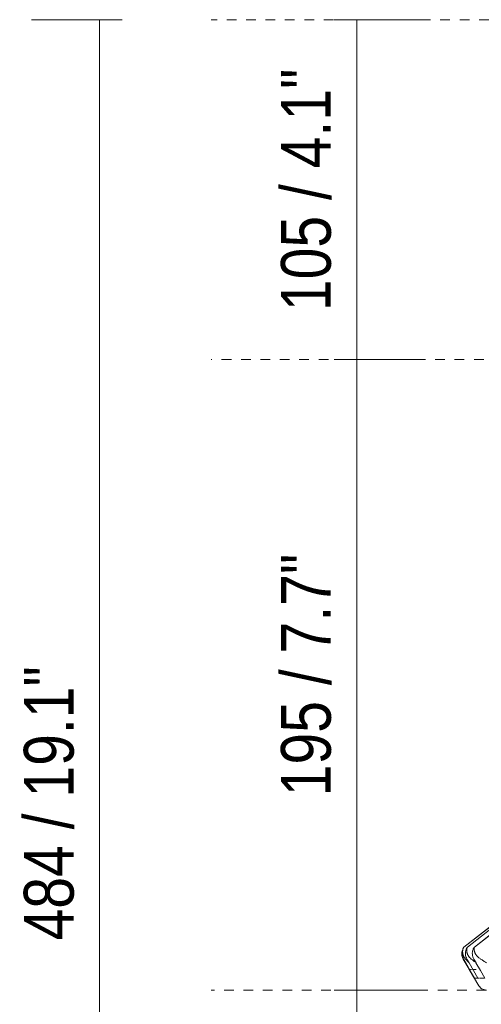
# Model space of a CAD drawing. Header units: millimetres. Extents: x -7014 to -4812, y -150 to 6878.
# Tile 2 of 17: x -7014 to -6872, y 180 to 484. Entities that reach past the tile are written whole.
import ezdxf

# ---------------------------------------------------------------- set-up
doc = ezdxf.new("R2010")
doc.units = ezdxf.units.MM
doc.linetypes.add('Dash', pattern=[6, 3, -3])
doc.layers.add('A-ANNO-DIMS', color=7, linetype='Dash', lineweight=9, true_color=0xd2d2d2)
doc.layers.add('A-ANNO-DIMS-7', color=7, linetype='Continuous', lineweight=9)
doc.layers.add('E-LITE-EQPM', color=7, linetype='Continuous', lineweight=20)
doc.styles.add('Arial Narrow', font='ARIALN.TTF', dxfattribs={"height": 15.4})
doc.dimstyles.new('FARO_-_2_2mm_Arial_Narrow_mm_Inch_Left', dxfattribs={"dimscale": 304.8, "dimtxt": 15.760837, "dimasz": 0, "dimexe": 0.068898, "dimexo": 0.0625, "dimgap": 0.011483, "dimtad": 1, "dimdec": 0, "dimzin": 0, "dimdsep": 46, "dimtxsty": 'Arial Narrow', "dimblk1": 'NONE', "dimblk2": 'NONE', "dimsah": 1, "dimcen": 0.09, "dimadec": 0, "dimazin": 0, "dimtfac": 1, "dimtdec": 4, "dimtix": 1, "dimtmove": 0, "dimatfit": 3, "dimfxl": 0.022966, "dimfxlon": 1, "dimtvp": 1, "dimtolj": 1, "dimtzin": 0, "dimarcsym": 2})

# ---------------------------------------------------------------- blocks, each defined once
blk = doc.blocks.new('71576-01 - 71576-01 SAIGON Grey_matt white floor 0_1M R55-457170-Alzado_PDF')
at = {"layer": 'E-LITE-EQPM'}
for p, q in [((-6877.2, 197.57), (-6653.32, 372.47)), ((-6653.32, 372.47), (-6877.16, 197.64)), ((-6876.1, 197.57), (-6653.29, 372.51)), ((-6653.29, 372.51), (-6876.08, 197.64)), ((-6873.91, 197.64), (-6653.07, 372.51)), ((-6873.9, 197.57), (-6653.07, 372.51)), ((-6877.37, 193.94), (-6877.61, 194.46)), ((-6877.37, 193.94), (-6873.94, 188)), ((-6877.26, 193.94), (-6876.57, 192.74)), ((-6876.23, 193.94), (-6875.54, 192.74)), ((-6874.1, 193.94), (-6873.41, 192.74)), ((-6874.45, 190.85), (-6875.51, 190.73)), ((-6875.51, 190.73), (-6872.6, 185.68)), ((-6875.45, 190.73), (-6875.45, 190.73)), ((-6875.15, 190.73), (-6875.34, 190.73)), ((-6873.36, 190.73), (-6874.18, 190.73)), ((-6871.87, 190.02), (-6871.84, 189.97))]:
    blk.add_line(p, q, dxfattribs=at)
at = {"layer": 'E-LITE-EQPM', "flags": 128}
for points in [[(-6873.87, 188.08), (-6875.23, 190.43), (-6876.6, 192.79)], [(-6872.85, 188.08), (-6874.2, 190.43), (-6875.56, 192.79)], [(-6870.73, 188.08), (-6872.09, 190.43), (-6873.44, 192.79)], [(-6870.18, 184.28), (-6871.68, 184.72), (-6872.6, 185.68)]]:
    blk.add_lwpolyline(points, dxfattribs=at)
at = {"layer": 'E-LITE-EQPM'}
for points, knots in [([(-6877.36, 193.94), (-6877.46, 194.1), (-6877.63, 194.45), (-6877.77, 194.95), (-6877.81, 195.33), (-6877.82, 195.56), (-6877.81, 195.74), (-6877.8, 195.93), (-6877.78, 196.06), (-6877.77, 196.13)], [0, 0, 0, 0, 0.2, 0.4, 0.5, 0.55, 0.6, 0.65, 0.7, 0.7, 0.7, 0.7]), ([(-6877.23, 197.54), (-6877.26, 197.5), (-6877.31, 197.41), (-6877.4, 197.25), (-6877.47, 197.08), (-6877.57, 196.83), (-6877.66, 196.52), (-6877.7, 196.27), (-6877.71, 196.17)], [0.25, 0.25, 0.25, 0.25, 0.3571429, 0.4464286, 0.5357143, 0.6428571, 0.8571429, 1, 1, 1, 1]), ([(-6876.67, 193.94), (-6876.81, 194.1), (-6877.08, 194.45), (-6877.34, 194.95), (-6877.46, 195.33), (-6877.51, 195.56), (-6877.54, 195.74), (-6877.56, 195.93), (-6877.57, 196.12), (-6877.57, 196.33), (-6877.54, 196.55), (-6877.5, 196.79), (-6877.41, 197.13), (-6877.3, 197.4), (-6877.2, 197.57)], [0, 0, 0, 0, 0.2, 0.4, 0.5, 0.55, 0.6, 0.65, 0.7, 0.75, 0.8, 0.85, 0.9, 1, 1, 1, 1]), ([(-6876.16, 197.54), (-6876.19, 197.5), (-6876.25, 197.41), (-6876.34, 197.25), (-6876.42, 197.08), (-6876.53, 196.83), (-6876.62, 196.52), (-6876.66, 196.27), (-6876.68, 196.17)], [0.25, 0.25, 0.25, 0.25, 0.3571429, 0.4464286, 0.5357143, 0.6428571, 0.8571429, 1, 1, 1, 1]), ([(-6874.88, 193.94), (-6875.07, 194.1), (-6875.43, 194.45), (-6875.8, 194.95), (-6876.01, 195.33), (-6876.11, 195.56), (-6876.18, 195.74), (-6876.23, 195.93), (-6876.27, 196.12), (-6876.3, 196.33), (-6876.31, 196.55), (-6876.3, 196.79), (-6876.25, 197.13), (-6876.17, 197.4), (-6876.1, 197.57)], [0, 0, 0, 0, 0.2, 0.4, 0.5, 0.55, 0.6, 0.65, 0.7, 0.75, 0.8, 0.85, 0.9, 1, 1, 1, 1]), ([(-6874, 197.54), (-6874.03, 197.5), (-6874.09, 197.41), (-6874.19, 197.25), (-6874.27, 197.08), (-6874.39, 196.83), (-6874.48, 196.52), (-6874.53, 196.27), (-6874.54, 196.17)], [0.25, 0.25, 0.25, 0.25, 0.3571429, 0.4464286, 0.5357143, 0.6428571, 0.8571429, 1, 1, 1, 1]), ([(-6872, 193.94), (-6872.24, 194.1), (-6872.69, 194.45), (-6873.18, 194.95), (-6873.47, 195.33), (-6873.61, 195.56), (-6873.71, 195.74), (-6873.8, 195.93), (-6873.88, 196.12), (-6873.94, 196.33), (-6873.99, 196.55), (-6874.01, 196.79), (-6874, 197.13), (-6873.96, 197.4), (-6873.9, 197.57)], [0, 0, 0, 0, 0.2, 0.4, 0.5, 0.55, 0.6, 0.65, 0.7, 0.75, 0.8, 0.85, 0.9, 1, 1, 1, 1]), ([(-6873.75, 188.03), (-6873.66, 188.01), (-6873.42, 187.98), (-6873.09, 188.02), (-6872.87, 188.07)], [-0.8187438, -0.8187438, -0.8187438, -0.8187438, -0.5, -0.0158169, -0.0158169, -0.0158169, -0.0158169]), ([(-6872.29, 188.01), (-6872.16, 188), (-6871.7, 187.99), (-6871.17, 188.02), (-6870.77, 188.07)], [-0.6937467, -0.6937467, -0.6937467, -0.6937467, -0.5, -0.0143025, -0.0143025, -0.0143025, -0.0143025])]:
    blk.add_open_spline(points, degree=3, knots=knots, dxfattribs=at)
for points in [[(-6877.71, 196.17), (-6877.74, 195.91), (-6877.75, 195.4), (-6877.6, 194.63), (-6877.39, 194.17), (-6877.26, 193.94)], [(-6877.49, 197.05), (-6877.41, 197.22), (-6877.32, 197.4), (-6877.2, 197.57)], [(-6877.2, 197.57), (-6877.18, 197.6), (-6877.17, 197.62), (-6877.17, 197.63)], [(-6876.68, 196.17), (-6876.71, 195.91), (-6876.72, 195.4), (-6876.56, 194.63), (-6876.36, 194.17), (-6876.23, 193.94)], [(-6876.1, 197.57), (-6876.09, 197.6), (-6876.08, 197.62), (-6876.08, 197.63)], [(-6874.54, 196.17), (-6874.57, 195.91), (-6874.58, 195.4), (-6874.43, 194.63), (-6874.22, 194.17), (-6874.1, 193.94)], [(-6873.9, 197.57), (-6873.89, 197.6), (-6873.89, 197.62), (-6873.89, 197.63)], [(-6876.6, 192.79), (-6876.73, 192.98), (-6876.99, 193.36), (-6877.24, 193.75), (-6877.36, 193.94)], [(-6875.56, 192.79), (-6875.75, 192.98), (-6876.13, 193.36), (-6876.49, 193.75), (-6876.67, 193.94)], [(-6873.44, 192.79), (-6873.68, 192.98), (-6874.17, 193.36), (-6874.65, 193.75), (-6874.88, 193.94)], [(-6870.23, 192.79), (-6870.53, 192.98), (-6871.13, 193.36), (-6871.71, 193.75), (-6872, 193.94)], [(-6873.94, 188), (-6873.95, 188), (-6873.93, 188.03), (-6873.87, 188.08)], [(-6872.85, 188.07), (-6872.72, 188.05), (-6872.58, 188.03), (-6872.44, 188.02)]]:
    blk.add_open_spline(points, degree=3, dxfattribs=at)
blk = doc.blocks.new('DIMBLOCK4-Alzado_PDF')
at = {"layer": 'A-ANNO-DIMS-7', "color": 251, "true_color": 0x5b5b5b, "transparency": 16777216}
for p, q in [((-6910.3, 484.17), (-6917.3, 484.17)), ((-6910.44, 484.17), (-6889.3, 484.17)), ((-6910.3, 484.17), (-6910.3, 379.16)), ((-6910.3, 379.16), (-6917.3, 379.16)), ((-6910.44, 379.16), (-6889.3, 379.16))]:
    blk.add_line(p, q, dxfattribs=at)
at = {"layer": 'A-ANNO-DIMS-7', "color": 0, "transparency": 16777216, "insert": (-6933.7, 394.14), "char_height": 15.4, "width": 90.0619, "attachment_point": 1, "rotation": 90, "line_spacing_factor": 0.974696, "style": 'Arial Narrow'}
blk.add_mtext('105 / 4.1"', dxfattribs=at)
blk = doc.blocks.new('_None')
blk = doc.blocks.new('DIMBLOCK5-Alzado_PDF')
at = {"layer": 'A-ANNO-DIMS-7', "color": 251, "true_color": 0x5b5b5b, "transparency": 16777216}
for p, q in [((-6910.3, 379.16), (-6917.3, 379.16)), ((-6910.44, 379.16), (-6889.3, 379.16)), ((-6910.3, 379.16), (-6910.3, 184.36)), ((-6910.3, 184.36), (-6917.3, 184.36)), ((-6910.44, 184.36), (-6889.3, 184.36))]:
    blk.add_line(p, q, dxfattribs=at)
at = {"layer": 'A-ANNO-DIMS-7', "color": 0, "transparency": 16777216, "insert": (-6933.7, 244.23), "char_height": 15.4, "width": 90.0619, "attachment_point": 1, "rotation": 90, "line_spacing_factor": 0.974696, "style": 'Arial Narrow'}
blk.add_mtext('195 / 7.7"', dxfattribs=at)
blk = doc.blocks.new('DIMBLOCK6-Alzado_PDF')
at = {"layer": 'A-ANNO-DIMS-7', "color": 251, "true_color": 0x5b5b5b, "transparency": 16777216}
for p, q in [((-6910.3, 184.36), (-6917.3, 184.36)), ((-6910.44, 184.36), (-6889.3, 184.36)), ((-6910.3, 184.36), (-6910.3, 0)), ((-6910.3, 0), (-6917.3, 0)), ((-6910.44, 0), (-6889.3, 0))]:
    blk.add_line(p, q, dxfattribs=at)
at = {"layer": 'A-ANNO-DIMS-7', "color": 0, "transparency": 16777216, "insert": (-6933.7, 54.65), "char_height": 15.4, "width": 90.0619, "attachment_point": 1, "rotation": 90, "line_spacing_factor": 0.974696, "style": 'Arial Narrow'}
blk.add_mtext('184 / 7.3"', dxfattribs=at)
blk = doc.blocks.new('DIMBLOCK7-Alzado_PDF')
at = {"layer": 'A-ANNO-DIMS-7', "color": 251, "true_color": 0x5b5b5b, "transparency": 16777216}
for p, q in [((-6982.76, 484.17), (-7010.76, 484.17)), ((-6989.76, 484.17), (-6989.76, 0)), ((-6989.76, 484.17), (-6982.76, 484.17)), ((-6982.76, 0), (-7010.76, 0)), ((-6989.76, 0), (-6982.76, 0))]:
    blk.add_line(p, q, dxfattribs=at)
at = {"layer": 'A-ANNO-DIMS-7', "color": 0, "transparency": 16777216, "insert": (-7013.16, 199.68), "char_height": 15.4, "width": 101.77, "attachment_point": 1, "rotation": 90, "line_spacing_factor": 0.974696, "style": 'Arial Narrow'}
blk.add_mtext('484 / 19.1"', dxfattribs=at)

msp = doc.modelspace()

# ---------------------------------------------------------------- linework, layer by layer
at = {"layer": 'A-ANNO-DIMS'}
for p, q in [((-6605.47, 484.17), (-6955.27, 484.17)), ((-6643.04, 379.16), (-6955.27, 379.16)), ((-6870.27, 184.36), (-6955.27, 184.36))]:
    msp.add_line(p, q, dxfattribs=at)

# ---------------------------------------------------------------- block references
at = {"layer": 'E-LITE-EQPM'}
msp.add_blockref('71576-01 - 71576-01 SAIGON Grey_matt white floor 0_1M R55-457170-Alzado_PDF', (0, 0), dxfattribs=at)

# ---------------------------------------------------------------- dimensions: what is measured, and where the dimension line sits
at = {"layer": 'A-ANNO-DIMS', "color": 251, "linetype": 'Continuous', "true_color": 0x5b5b5b}
for base, p1, p2, override, picture, middle in [((-6989.76, 0), (-6982.76, 484.17), (-6982.76, 0), {"dimpost": '<>', "dimfxl": 484.17099}, 'DIMBLOCK7-Alzado_PDF', (-7003.23, 242.09)), ((-6910.3, 379.16), (-6917.3, 484.17), (-6917.3, 379.16), {"dimpost": '<>', "dimfxl": 105.012732}, 'DIMBLOCK4-Alzado_PDF', (-6923.77, 431.66)), ((-6910.3, 184.36), (-6917.3, 379.16), (-6917.3, 184.36), {"dimpost": '<>', "dimfxl": 194.800547}, 'DIMBLOCK5-Alzado_PDF', (-6923.77, 281.76)), ((-6910.3, 0), (-6917.3, 184.36), (-6917.3, 0), {"dimpost": '<>', "dimfxl": 184.357711}, 'DIMBLOCK6-Alzado_PDF', (-6923.77, 92.18))]:
    dim = msp.add_linear_dim(base=base, p1=p1, p2=p2, angle=90, dimstyle='FARO_-_2_2mm_Arial_Narrow_mm_Inch_Left', override=override, dxfattribs=at)
    dim.commit()
    dim.dimension.update_dxf_attribs({"geometry": picture, "text_midpoint": middle})

doc.saveas('drawing.dxf')
